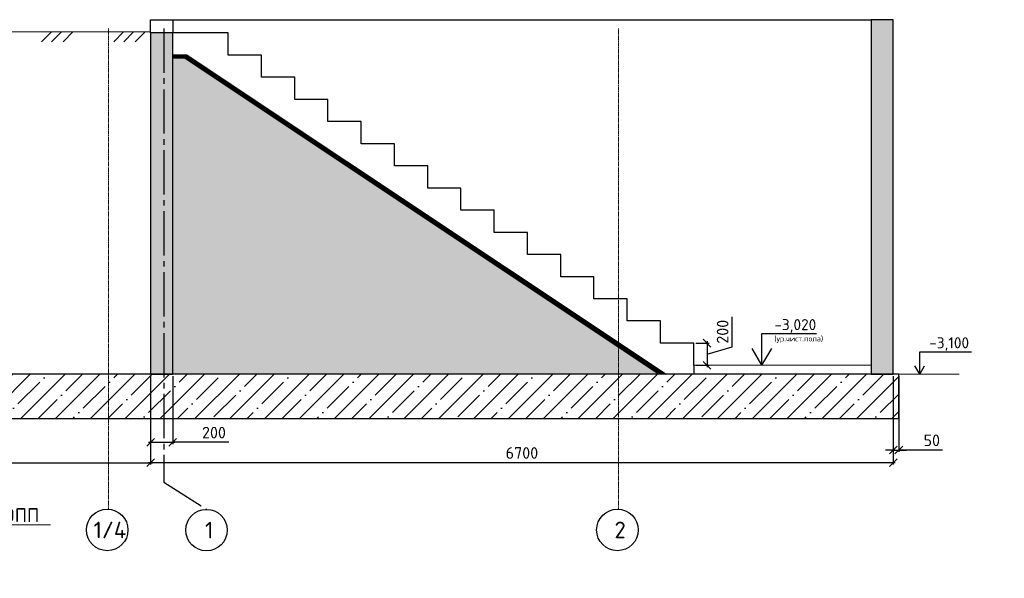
# Model space of a CAD drawing. Header units: millimetres. Extents: x 125896 to 2572636, y -120305 to 130347.
# Tile 129 of 256: x 337050 to 354815, y 103481 to 113567. Entities that reach past the tile are written whole.
import ezdxf

# ---------------------------------------------------------------- set-up
doc = ezdxf.new("R2010")
doc.units = ezdxf.units.MM
for name, pattern in [('______5', [1100, 800, -100, 100, -100]), ('CENTER', [2, 1.25, -0.25, 0.25, -0.25]), ('CENTER2', [28.575, 19.05, -3.175, 3.175, -3.175])]:
    doc.linetypes.add(name, pattern=pattern)
doc.layers.add('ОСИ', color=7, linetype='CENTER', lineweight=15)
doc.layers.add('Столовая Двери и окна', color=7, linetype='Continuous', lineweight=15)
for name, color, linetype in [('СПДС_Оси', 7, 'Continuous'), ('Столовая - обозначения', 7, 'Continuous'), ('ФВ-2', 7, 'Continuous')]:
    doc.layers.add(name, color=color, linetype=linetype)
doc.styles.get("Standard").update_dxf_attribs({"font": 'isocpeur.ttf'})
doc.styles.add('ГОСТ', font='isocpeur.ttf')
doc.dimstyles.new('Осевые', dxfattribs={"dimscale": 0.7, "dimtxt": 450, "dimasz": 400, "dimexe": 100, "dimexo": 100, "dimgap": 100, "dimtad": 1, "dimdec": 0, "dimzin": 0, "dimdsep": 46, "dimtxsty": 'Standard', "dimblk": 'OBLIQUE', "dimcen": 9, "dimdle": 100, "dimazin": 0, "dimtm": 1e-09, "dimtfac": 1, "dimtdec": 0, "dimtofl": 0, "dimtmove": 0, "dimatfit": 3, "dimfxl": 1, "dimtolj": 1, "dimtzin": 0, "dimarcsym": 0})

# ---------------------------------------------------------------- blocks, each defined once
blk = doc.blocks.new('_OBLIQUE')
at = {"color": 0, "linetype": 'ByBlock'}
blk.add_line((-0.5, -0.5), (0.5, 0.5), dxfattribs=at)
blk = doc.blocks.new('*D85')
at = {"layer": 'Defpoints', "color": 0, "linetype": 'ByBlock', "lineweight": 20, "ltscale": 13, "transparency": 16777216}
for p in [(333351, 107167), (339411, 107167), (339411, 105568)]:
    blk.add_point(p, dxfattribs=at)
at = {"layer": 'ОСИ', "color": 0, "linetype": 'ByBlock', "lineweight": -2, "ltscale": 13, "transparency": 16777216}
for p, q in [((333351, 107132), (333351, 105533)), ((339411, 107132), (339411, 105533)), ((333316, 105568), (339446, 105568))]:
    blk.add_line(p, q, dxfattribs=at)
at = {"layer": 'ОСИ', "color": 0, "linetype": 'ByBlock', "lineweight": -2, "ltscale": 13, "transparency": 16777216, "xscale": 140, "yscale": 140, "zscale": 140, "rotation": 180}
blk.add_blockref('_OBLIQUE', (333351, 105568), dxfattribs=at)
at = {"layer": 'ОСИ', "color": 0, "linetype": 'ByBlock', "lineweight": -2, "ltscale": 13, "transparency": 16777216, "xscale": 140, "yscale": 140, "zscale": 140}
blk.add_blockref('_OBLIQUE', (339411, 105568), dxfattribs=at)
at = {"layer": 'ОСИ', "color": 0, "linetype": 'ByBlock', "ltscale": 13, "transparency": 16777216, "insert": (336381, 105743), "char_height": 210, "attachment_point": 5}
blk.add_mtext('\\A1;3030', dxfattribs=at)
blk = doc.blocks.new('*D86')
at = {"layer": 'Defpoints', "color": 0, "linetype": 'ByBlock', "lineweight": 20, "ltscale": 13, "transparency": 16777216}
for p in [(339411, 107167), (339811, 107167), (339811, 105936)]:
    blk.add_point(p, dxfattribs=at)
at = {"layer": 'ОСИ', "color": 0, "linetype": 'ByBlock', "lineweight": -2, "ltscale": 13, "transparency": 16777216}
for p, q in [((339411, 107132), (339411, 105901)), ((339811, 107132), (339811, 105901)), ((339376, 105936), (339846, 105936)), ((340825, 105936), (339811, 105936))]:
    blk.add_line(p, q, dxfattribs=at)
at = {"layer": 'ОСИ', "color": 0, "linetype": 'ByBlock', "lineweight": -2, "ltscale": 13, "transparency": 16777216, "xscale": 140, "yscale": 140, "zscale": 140, "rotation": 180}
blk.add_blockref('_OBLIQUE', (339411, 105936), dxfattribs=at)
at = {"layer": 'ОСИ', "color": 0, "linetype": 'ByBlock', "lineweight": -2, "ltscale": 13, "transparency": 16777216, "xscale": 140, "yscale": 140, "zscale": 140}
blk.add_blockref('_OBLIQUE', (339811, 105936), dxfattribs=at)
at = {"layer": 'ОСИ', "color": 0, "linetype": 'ByBlock', "ltscale": 13, "transparency": 16777216, "insert": (340555, 106111), "char_height": 210, "attachment_point": 5}
blk.add_mtext('\\A1;200', dxfattribs=at)
blk = doc.blocks.new('*D90')
at = {"layer": 'Defpoints', "color": 0, "linetype": 'ByBlock', "lineweight": 20, "ltscale": 13, "transparency": 16777216}
for p in [(339411, 107167), (352811, 107167), (352811, 105569)]:
    blk.add_point(p, dxfattribs=at)
at = {"layer": 'ОСИ', "color": 0, "linetype": 'ByBlock', "lineweight": -2, "ltscale": 13, "transparency": 16777216}
for p, q in [((339411, 107132), (339411, 105534)), ((352811, 107132), (352811, 105534)), ((339376, 105569), (352846, 105569))]:
    blk.add_line(p, q, dxfattribs=at)
at = {"layer": 'ОСИ', "color": 0, "linetype": 'ByBlock', "lineweight": -2, "ltscale": 13, "transparency": 16777216, "xscale": 140, "yscale": 140, "zscale": 140, "rotation": 180}
blk.add_blockref('_OBLIQUE', (339411, 105569), dxfattribs=at)
at = {"layer": 'ОСИ', "color": 0, "linetype": 'ByBlock', "lineweight": -2, "ltscale": 13, "transparency": 16777216, "xscale": 140, "yscale": 140, "zscale": 140}
blk.add_blockref('_OBLIQUE', (352811, 105569), dxfattribs=at)
at = {"layer": 'ОСИ', "color": 0, "linetype": 'ByBlock', "ltscale": 13, "transparency": 16777216, "insert": (346111, 105744), "char_height": 210, "attachment_point": 5}
blk.add_mtext('\\A1;6700', dxfattribs=at)
blk = doc.blocks.new('*D91')
at = {"layer": 'Defpoints', "color": 0, "linetype": 'ByBlock', "lineweight": 20, "ltscale": 13, "transparency": 16777216}
for p in [(352811, 107167), (352912, 107167, -720), (352912, 105797)]:
    blk.add_point(p, dxfattribs=at)
at = {"layer": 'ОСИ', "color": 0, "linetype": 'ByBlock', "lineweight": -2, "ltscale": 13, "transparency": 16777216}
for p, q in [((352811, 107132), (352811, 105762)), ((352912, 107132), (352912, 105762)), ((352811, 105797), (352671, 105797)), ((352811, 105797), (352912, 105797)), ((352912, 105797), (353052, 105797)), ((353702, 105797), (352912, 105797))]:
    blk.add_line(p, q, dxfattribs=at)
at = {"layer": 'ОСИ', "color": 0, "linetype": 'ByBlock', "lineweight": -2, "ltscale": 13, "transparency": 16777216, "xscale": 140, "yscale": 140, "zscale": 140}
blk.add_blockref('_OBLIQUE', (352811, 105797), dxfattribs=at)
at = {"layer": 'ОСИ', "color": 0, "linetype": 'ByBlock', "lineweight": -2, "ltscale": 13, "transparency": 16777216, "xscale": 140, "yscale": 140, "zscale": 140, "rotation": 180}
blk.add_blockref('_OBLIQUE', (352912, 105797), dxfattribs=at)
at = {"layer": 'ОСИ', "color": 0, "linetype": 'ByBlock', "ltscale": 13, "transparency": 16777216, "insert": (353506, 105972), "char_height": 210, "attachment_point": 5}
blk.add_mtext('\\A1;50', dxfattribs=at)
blk = doc.blocks.new('*D427')
at = {"layer": 'Defpoints', "color": 0, "linetype": 'ByBlock', "lineweight": 20, "ltscale": 13, "transparency": 16777216}
for p in [(349211, 107727, -720), (349211, 107327), (349452, 107327)]:
    blk.add_point(p, dxfattribs=at)
at = {"layer": 'ОСИ', "color": 0, "linetype": 'ByBlock', "lineweight": -2, "ltscale": 13, "transparency": 16777216}
for p, q in [((349907, 107663), (349907, 108202)), ((349246, 107727), (349487, 107727)), ((349452, 107762), (349452, 107292)), ((349452, 107527), (349907, 107663)), ((349246, 107327), (349487, 107327))]:
    blk.add_line(p, q, dxfattribs=at)
at = {"layer": 'ОСИ', "color": 0, "linetype": 'ByBlock', "lineweight": -2, "ltscale": 13, "transparency": 16777216, "xscale": 140, "yscale": 140, "zscale": 140}
for p, rotation in [((349452, 107727), 90), ((349452, 107327), 270)]:
    blk.add_blockref('_OBLIQUE', p, dxfattribs=dict(at, rotation=rotation))
at = {"layer": 'ОСИ', "color": 0, "linetype": 'ByBlock', "ltscale": 13, "transparency": 16777216, "insert": (349732, 107933), "char_height": 210, "attachment_point": 5, "rotation": 90}
blk.add_mtext('\\A1;200', dxfattribs=at)

msp = doc.modelspace()

# ---------------------------------------------------------------- hatches: boundary and pattern name
at = {"layer": 'Столовая Двери и окна', "lineweight": 25, "true_color": 0xc7c8ca, "transparency": 33554648}
h = msp.add_hatch(dxfattribs=at)
h.set_pattern_fill('ANSI35', color=9, scale=70)
h.paths.add_polyline_path([(320451.3, 106366.7), (352911.6, 106366.7), (352911.6, 107166.7), (320451.3, 107166.7)])
at = {"layer": 'ФВ-2', "lineweight": 20, "true_color": 0x000000}
h = msp.add_hatch(dxfattribs=at)
h.set_pattern_fill('ANSI35', color=18, scale=40)
h.paths.add_polyline_path([(320951.3, 113566.7), (320551.3, 113566.7), (320551.3, 107166.7), (320951.3, 107166.7)])
h.paths.add_polyline_path([(352811.3, 113566.7), (352411.3, 113566.7), (352411.3, 107166.7), (352811.3, 107166.7)])
h.paths.add_polyline_path([(333351.3, 112926.7), (332951.3, 112926.7), (332951.3, 107166.7), (333351.3, 107166.7)])
h.paths.add_polyline_path([(339811.3, 113326.7), (339411.3, 113326.7), (339411.3, 107166.7), (339811.3, 107166.7)])
h = msp.add_hatch(dxfattribs=at)
h.set_pattern_fill('AR-CONC', color=18, scale=2)
h.set_pattern_definition([(50, (-62345.53, 0), (364.36934, -31.87817), [38.1, -419.1]), (355, (-62345.53, 0), (-70.48684, 382.1137), [30.48, -335.28117]), (100.45144, (-62315.16, -2.66), (293.8825, 350.2355), [32.38002, -356.1805]), (46.1842, (-62345.53, 101.6), (542.1581, -84.08466), [57.15, -628.65]), (96.63556, (-62300.35, 94.6), (474.8083, 494.85225), [48.57005, -534.2712]), (351.18415, (-62345.5, 101.6), (474.8083, 494.85225), [45.7199, -502.91946]), (21, (-62294.73, 76.2), (303.22878, -204.5304), [38.1, -419.1]), (326, (-62294.73, 76.2), (123.60406, 368.37593), [30.48, -335.28]), (71.451445, (-62269.46, 59.16), (426.83284, 163.84554), [32.38002, -356.17988]), (37.5, (-62345.53, 0), (6.177207, 169.110078), [0, -331.216, 0, -340.36, 0, -336.55]), (7.5, (-62345.53, 0), (133.639325, 200.36115), [0, -194.056, 0, -323.596, 0, -128.27]), (327.5, (-62458.81, 0), (271.18119, -11.45749), [0, -127, 0, -396.24, 0, -525.78]), (317.5, (-62509.6, 0), (296.25836, 50.85298), [0, -165.1, 0, -263.144, 0, -373.38])])
edge = h.paths.add_edge_path()
edge.add_line((348586, 107166.7), (340032.7, 112868.9))
edge.add_line((340032.7, 112868.9), (339808.6, 112868.9))
edge.add_line((339808.6, 112868.9), (339811.3, 107166.7))
edge.add_line((339811.3, 107166.7), (348711.3, 107166.7))
h = msp.add_hatch(dxfattribs=at)
h.set_pattern_fill('ANSI32', color=18, scale=2, angle=43)
h.set_pattern_definition([(88, (-60732.77, 0), (-19.03839525, 0.6648354), []), (88, (-60726.203, 6.125), (-19.03839525, 0.6648354), [])])
h.paths.add_polyline_path([(339811.3, 112868.9), (339811.3, 112926.7), (340071.3, 112926.7), (348711.3, 107166.7), (348586, 107166.7), (340032.7, 112868.9)])

# ---------------------------------------------------------------- linework, layer by layer
at = {"layer": 'ОСИ', "color": 16, "linetype": 'CENTER2', "lineweight": 15, "ltscale": 0.2, "transparency": 33554687}
for p, q in [((338651.3, 113409.1), (338651.3, 104728.3)), ((347851.3, 113409.1), (347851.3, 104728.3))]:
    msp.add_line(p, q, dxfattribs=at)
at = {"layer": 'ОСИ', "color": 16, "linetype": '______5', "lineweight": 25, "transparency": 33554687}
for p, q in [((339651.3, 113409.1), (339651.3, 105219.3)), ((339651.3, 105219.3), (340420.1, 104726.2))]:
    msp.add_line(p, q, dxfattribs=at)
at = {"layer": 'СПДС_Оси', "linetype": 'Continuous', "lineweight": 25, "ltscale": 150}
for centre in [(338628.4, 104353.7), (340420.1, 104351.2), (347834.5, 104353.6)]:
    msp.add_circle(centre, 375, dxfattribs=at)
at = {"layer": 'Столовая Двери и окна', "color": 18, "lineweight": 30, "true_color": 0x000000}
for p, q in [((339811.3, 113566.7), (352411.3, 113566.7)), ((340072.5, 112926.7, -468), (339811.3, 112926.7)), ((340032.7, 112868.9, -655.5), (348586, 107166.7, -548.6)), ((340072.5, 112926.7, -468), (348712.5, 107166.7, -360)), ((349211.3, 107326.7), (349211.3, 107166.7, -720))]:
    msp.add_line(p, q, dxfattribs=at)
at = {"layer": 'Столовая Двери и окна', "color": 18, "lineweight": 20, "true_color": 0x000000}
for p, q in [((339411.3, 113346.7), (333351.3, 113346.7)), ((337621.1, 113346.7), (337443.5, 113169.2)), ((337802.9, 113346.7), (337625.4, 113169.2)), ((338010.2, 113346.7), (337832.6, 113169.2)), ((338923.3, 113346.7), (338745.7, 113169.2)), ((339105.2, 113346.7), (338927.6, 113169.2)), ((339312.4, 113346.7), (339134.8, 113169.2)), ((349211.3, 107326.7), (352411.3, 107326.7)), ((349211.3, 107166.7, -720), (348877.5, 107166.7, -720)), ((352911.6, 107166.7, -720), (354000.1, 107166.7, -720)), ((332258.4, 104447.4), (337605.1, 104447.4))]:
    msp.add_line(p, q, dxfattribs=at)
at = {"layer": 'Столовая Двери и окна', "color": 18, "lineweight": 25, "true_color": 0x000000}
for p, q in [((350442.3, 107326.7, -720), (350442.3, 107898.8, -720)), ((350442.3, 107898.8, -720), (351428.6, 107898.8, -720)), ((350442.3, 107326.7, -720), (350266.8, 107628.5, -720)), ((350442.3, 107326.7, -720), (350617.9, 107628.5, -720)), ((353289.1, 107166.7, -720), (353289.1, 107571.4, -720)), ((353289.1, 107571.4, -720), (354222.8, 107571.4, -720)), ((353289.1, 107166.7, -720), (353201.3, 107317.6, -720)), ((353289.1, 107166.7, -720), (353376.8, 107317.6, -720))]:
    msp.add_line(p, q, dxfattribs=at)
at = {"layer": 'Столовая Двери и окна', "color": 18, "lineweight": 30, "true_color": 0x000000}
for points in [[(339811.3, 113326.7), (339411.3, 113326.7), (339411.3, 113566.7), (339811.3, 113566.7)], [(352811.3, 113566.7), (352411.3, 113566.7), (352411.3, 107166.7), (352811.3, 107166.7)], [(339811.3, 113326.7), (339411.3, 113326.7), (339411.3, 107166.7), (339811.3, 107166.7)]]:
    msp.add_lwpolyline(points, close=True, dxfattribs=at)
at = {"layer": 'Столовая Двери и окна', "color": 18, "lineweight": 30, "true_color": 0x000000, "elevation": -720}
msp.add_lwpolyline([(349211.3, 107326.7), (349211.3, 107726.7), (348611.3, 107726.7), (348611.3, 108126.7), (348011.3, 108126.7), (348011.3, 108526.7), (347411.3, 108526.7), (347411.3, 108926.7), (346811.3, 108926.7), (346811.3, 109326.7), (346211.3, 109326.7), (346211.3, 109726.7), (345611.3, 109726.7), (345611.3, 110126.7), (345011.3, 110126.7), (345011.3, 110526.7), (344411.3, 110526.7), (344411.3, 110926.7), (343811.3, 110926.7), (343811.3, 111326.7), (343211.3, 111326.7), (343211.3, 111726.7), (342611.3, 111726.7), (342611.3, 112126.7), (342011.3, 112126.7), (342011.3, 112526.7), (341411.3, 112526.7), (341411.3, 112926.7), (340811.3, 112926.7), (340811.3, 113326.7), (340211.3, 113326.7), (340211.3, 113326.7), (339811.3, 113326.7)], dxfattribs=at)
at = {"layer": 'Столовая Двери и окна', "color": 18, "lineweight": 20, "true_color": 0x000000, "elevation": -360}
msp.add_lwpolyline([(348586, 107166.7), (340032.7, 112868.9), (339808.6, 112868.9), (339811.3, 107166.7), (348711.3, 107166.7)], dxfattribs=at)
msp.add_lwpolyline([(339811.3, 112868.9), (339811.3, 112926.7), (340071.3, 112926.7), (348711.3, 107166.7), (348586, 107166.7), (340032.7, 112868.9), (339811.3, 112868.9)], close=True, dxfattribs=at)
at = {"layer": 'Столовая Двери и окна', "color": 5, "lineweight": 30, "elevation": -720}
msp.add_lwpolyline([(320451.3, 106366.7), (352911.6, 106366.7), (352911.6, 107166.7), (320451.3, 107166.7)], close=True, dxfattribs=at)

# ---------------------------------------------------------------- texts
at = {"insert": (226281.3, 113282.4), "char_height": 250, "attachment_point": 1, "style": 'ГОСТ'}
msp.add_mtext_dynamic_manual_height_columns('\\A1;\\pi9384.38;{\\H1.5152x;\\P\\pi1250;Общие указания\\P\\pi250;}1.^IРабочая документация разработана в соответствии с заданием на проектирование, требованиями действующих технических регламентов, стандартов, сводов правил и других документов, содержащих установленные требования.\\P2.^IРабочая документация выполнена в соответствии со следующими нормативными и техническими документами:\\P-^IСП 20.13330.2016 "Нагрузки и Воздействия";\\P-^IСП 63.13330.2012 "Бетонные и железобетонные конструкции. Основные положения";\\P-^IСП 22.13330.2016 "Основания зданий и сооружений";\\P-^IСП 45.13330.2012 "Земляные сооружения, основания и фундаменты".\\P3.   За относительную отметку 0,000 принята отметка чистого пола первого этажа.\\P4.^IПеречень видов работ, для которых необходимо составлять акты освидетельствования скрытых работ:\\P-^Iармирование конструкций;\\P-^Iосвидетельствование опалубки перед бетонированием;\\P-^Iвыполнение сварочных работ;\\P-^Iотбор контрольных проб бетона;\\P-^Iсоответствие законченных железобетонных конструкций проекту с отображением качества работ;\\P-^Iустройство монолитных конструкций, выполняемых в зимнее время;  \\P\\pi0;  -    устройство гидроизоляции;\\P\\pi250;-^Iуплотнение грунтов и обратную засыпку.\\PЗапрещается выполнение последующих работ при отсутствии актов освидетельствования предшествующих скрытых работ во всех случаях.\\P\\pi0;        5. Проект рассчитан на производство работ в период положительных температур. В случае выполнения работ при отрицательных температурах необходимо выполнять требования СНиП часть 3 по производству работ и ППР.\\P        6. При минимальной температуре воздуха до минус 15°С допускается: выдерживание бетона в конструкции методом термоса, при предварительном разогреве бетонной смеси, форсированный электроразогрев бетона в конструкции с повторным уплотнением.\\P\\pi250;При минимальной температуре воздуха до минус 25°С допускается: обогрев бетона в греющей опалубке с помощью низкотемпературных электронагревателей, электродный сквозной прогрев бетона, электрообогрев с помощью греющего провода.\\P\\pi0;7. При отрицательной температуре воздуха уплотнение грунта обратной засыпки в траншеях должно \\Pосуществляться до достижения коэффициента уплотнения 0,98. \\PВремя уплотнения грунта в зависимости от температуры воздуха: \\P\\pi250;-^Iпри t{\\H0.7x;\\So^ ;}-5, 90-120 минут; при t{\\H0.7x;\\So^ ;\\H1.42857x;-10, 60-90 минут; }при t{\\H0.7x;\\So^ ;\\H1.42857x;-20, 40-60 минут; }при t{\\H0.7x;\\So^ ;\\H1.42857x;-30, 20-30 минут;\\P\\pi0;Работы по выполнению насыпей и обратных засыпок при отрицательных температурах должны производить с учетом следующих требований:\\P\\pi250;-^Iподготовку поверхности (основания) насыпи и обратных засыпок следует выполнять с полным удалением снега, льда, промерзшего слоя слабого и пучинистого грунта на всю его глубину;\\P-^Iотсыпку в насыпь и обратные засыпки грунтов необходимо производить при их природной влажности и в талом состоянии с содержанием комьев мерзлого грунта, не превышающим требований, приведенных в приложении М СП 45.13330.2017. Свод правил. Земляные сооружения, основания и фундаменты., и, как правило, на не промерзшие ранее отсыпанные и уплотненные слои. В отдельных случаях при согласовании с автором проекта допускается грунты отсыпать на непучинистые грунты, промерзшие на глубину не более 15 см;\\P-^Iпри пониженной влажности отсыпанных грунтов для их уплотнения следует применять более тяжелое грунтоуплотняющее оборудование; \\P-^Iработы по отсыпке и уплотнению каждого слоя должны выполнять в течение одной рабочей смены; - при выполнении насыпей из глинистых грунтов при обильном снеговыпадении все работы должны быть прекращены; - перерывы в работах по выполнению насыпей и обратных засыпок допускаются только при условиях, что за время перерыва глубина промерзания ранее уплотненных пучинистых грунтов не превысит 15 см или на время перерыва ранее уплотненные грунты утепляются специальными средствами (например, маловлажным рыхлым грунтом, который в последующем удаляется); - все работы по отсыпке грунтов и их уплотнению выполняют с повышенной интенсивностью.}', width=20474.372, gutter_width=5800, heights=[24436.9], dxfattribs=at)
at = {"layer": 'СПДС_Оси', "linetype": 'Continuous', "lineweight": 25, "ltscale": 150, "char_height": 300, "attachment_point": 1}
for s, insert, width in [('1/4', (338382.4, 104503.8), 825), ('1', (340393.4, 104501.4), 825), ('2', (347780.4, 104503.8), 262.281)]:
    msp.add_mtext(s, dxfattribs=dict(at, insert=insert, width=width))
at = {"layer": 'Столовая - обозначения', "lineweight": 25}
for s, height, p in [('-3,020', 200, (350665.6, 107961, -720)), ('(ур.чист.пола)', 100, (350665.6, 107757.4, -720)), ('-3,100', 200, (353459.7, 107633.5, -720)), ('Гидроизоляция Техноэласт ЭПП', 250, (332386.6, 104495.7))]:
    msp.add_text(s, height=height, dxfattribs=at).set_placement(p)

# ---------------------------------------------------------------- dimensions: what is measured, and where the dimension line sits
at = {"layer": 'ОСИ', "linetype": 'ByBlock', "ltscale": 13}
dim = msp.add_linear_dim(base=(349452.2, 107326.7), p1=(349211.3, 107726.7, -720), p2=(349211.3, 107326.7), angle=90, dimstyle='Осевые', override={"dimtxt": 300, "dimasz": 200, "dimexe": 50, "dimexo": 50, "dimlfac": 0.5, "dimdle": 50, "dimtmove": 1}, dxfattribs=at)
dim.commit()
dim.dimension.update_dxf_attribs({"geometry": '*D427', "text_midpoint": (349732.2, 107733.2)})
for base, p1, p2, picture, middle in [((339411.3, 105567.8), (333351.3, 107166.7), (339411.3, 107166.7), '*D85', (336381.3, 105742.8)), ((352811.3, 105568.6), (339411.3, 107166.7), (352811.3, 107166.7), '*D90', (346111.3, 105743.6))]:
    dim = msp.add_linear_dim(base=base, p1=p1, p2=p2, dimstyle='Осевые', override={"dimtxt": 300, "dimasz": 200, "dimexe": 50, "dimexo": 50, "dimlfac": 0.5, "dimdle": 50, "dimtmove": 1}, dxfattribs=at)
    dim.commit()
    dim.dimension.update_dxf_attribs({"geometry": picture, "text_midpoint": middle})
for base, p1, p2, picture, middle in [((339811.3, 105935.6), (339411.3, 107166.7), (339811.3, 107166.7), '*D86', (340555.2, 105827.6)), ((352911.6, 105797.2), (352811.3, 107166.7), (352911.6, 107166.7, -720), '*D91', (353505.7, 105775.4))]:
    dim = msp.add_linear_dim(base=base, p1=p1, p2=p2, dimstyle='Осевые', override={"dimtxt": 300, "dimasz": 200, "dimexe": 50, "dimexo": 50, "dimlfac": 0.5, "dimdle": 50, "dimtmove": 1}, dxfattribs=at)
    dim.commit()
    dim.dimension.update_dxf_attribs({"geometry": picture, "text_midpoint": middle, "dimtype": 160})

doc.saveas('drawing.dxf')
